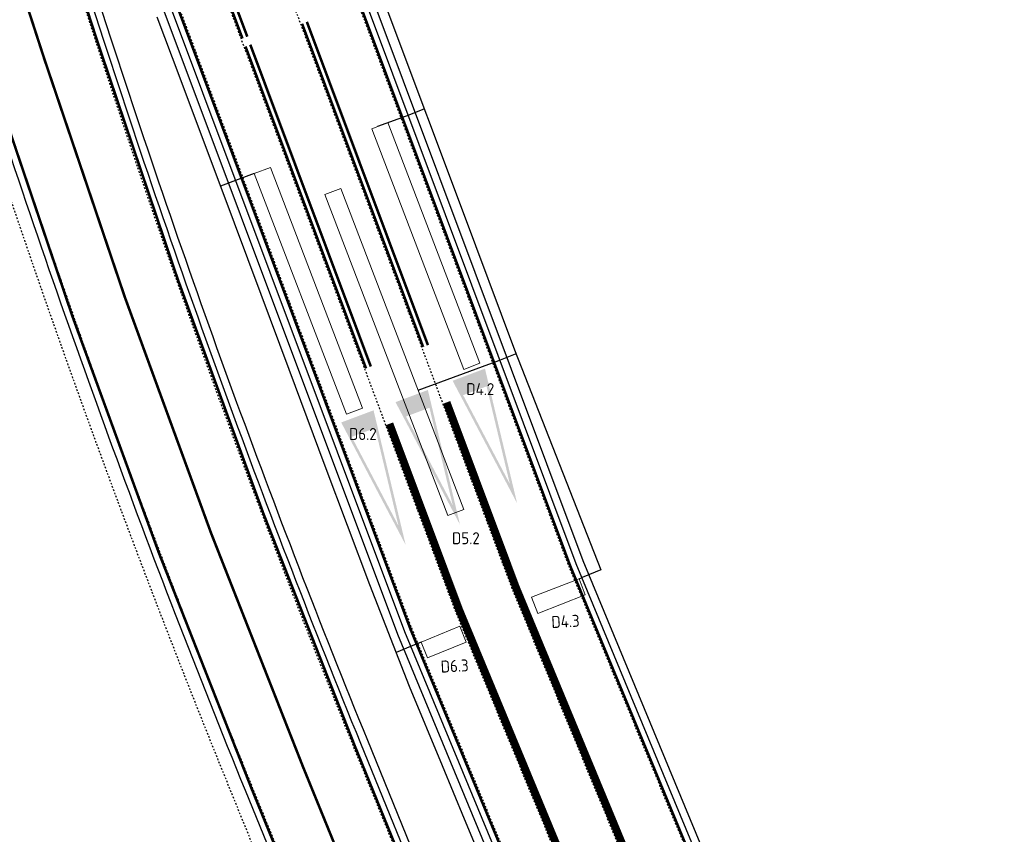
# Model space of a CAD drawing. Header units: metres. Extents: x 144112 to 146497, y 457631 to 458575.
# Tile 47 of 59: x 146249 to 146306, y 458347 to 458395. Entities that reach past the tile are written whole.
import ezdxf
from ezdxf.enums import TextEntityAlignment as Align

# ---------------------------------------------------------------- set-up
doc = ezdxf.new("R2010")
doc.units = ezdxf.units.M
doc.header["$LTSCALE"] = 0.25
for name, pattern in [('STIPPELFIJN', [0.375, 0.25, -0.125]), ('VW-1-3_STREEP', [4, 1, -3]), ('VW-3-3_STREEP', [6, 3, -3]), ('VW-3-9_STREEP', [12, 3, -9])]:
    doc.linetypes.add(name, pattern=pattern)
doc.layers.get('0').update_dxf_attribs({"linetype": 'CONTINUOUS', "lineweight": 0})
for name, color, linetype in [('KABEL-500', 3, 'CONTINUOUS'), ('LUS-T-CODE', 1, 'CONTINUOUS'), ('ONDERGROND', 7, 'CONTINUOUS'), ('VRI - uitslijper', 1, 'CONTINUOUS'), ('VRI131 lussen$0$LUS-T-CODE', 1, 'CONTINUOUS'), ('WEG-NW-BANDEN', 7, 'CONTINUOUS'), ('WEG-NW-MARKERING', 7, 'STIPPELFIJN'), ('WEG-NW-MARKERING 1-3 STREEP BLOK 45CM', 7, 'VW-1-3_STREEP'), ('WEG-NW-MARKERING 1-3 STREEP DIK 15', 7, 'VW-1-3_STREEP'), ('WEG-NW-MARKERING 3-3 STREEP DIK 15', 7, 'VW-3-3_STREEP'), ('WEG-NW-MARKERING 3-9 STREEP DIK 15', 7, 'VW-3-9_STREEP'), ('WEG-NW-MARKERING DOORGETROKKEN DIK 15', 7, 'CONTINUOUS'), ('WEG-NW-MARKERING VOORWAARSCHUWINGSDRIEHOEK 8M HOOG', 7, 'CONTINUOUS'), ('WEG-NW-VERHARDEBERM', 42, 'STIPPELFIJN'), ('WEG-NW-VERHARDING', 42, 'CONTINUOUS')]:
    doc.layers.add(name, color=color, linetype=linetype)
doc.layers.add('LUSSEN', color=7, linetype='CONTINUOUS', lineweight=0)
doc.styles.add('I020-1', font='ISO', dxfattribs={"height": 2})
doc.styles.add('ISO', font='ISO')
doc.styles.add('VRI131 lussen$0$I020-1', font='ISO', dxfattribs={"height": 2})

# ---------------------------------------------------------------- blocks, each defined once
blk = doc.blocks.new('V_15X1')
blk.add_lwpolyline([(0.5, 0), (0.5, -15), (-0.5, -15), (-0.5, 0)], close=True)
at = {"layer": 'LUS-T-CODE', "style": 'ISO'}
blk.add_attdef('LUS', text='', height=1, rotation=270, dxfattribs=at).set_placement((-0.021, -16.415), align=Align.MIDDLE)
blk = doc.blocks.new('V_20X1')
blk.add_lwpolyline([(0.5, 0), (0.5, -20), (-0.5, -20), (-0.5, 0)], close=True)
at = {"layer": 'LUS-T-CODE', "style": 'I020-1'}
blk.add_attdef('LUS', text='', height=1, rotation=270, dxfattribs=at).set_placement((0.014, -21.613), align=Align.MIDDLE)
blk = doc.blocks.new('N237_ondergrond1')
at = {"layer": 'WEG-NW-MARKERING VOORWAARSCHUWINGSDRIEHOEK 8M HOOG'}
h = blk.add_hatch(color=8, dxfattribs=at)
h.paths.add_polyline_path([(146275.903, 458374.248), (146274.02, 458373.542), (146277.775, 458366.406)])
h.paths.add_polyline_path([(146275.996, 458373.215), (146277.352, 458367.532), (146274.631, 458372.703)], flags=16)
h = blk.add_hatch(color=8, dxfattribs=at)
h.paths.add_polyline_path([(146272.579, 458373.004), (146270.696, 458372.298), (146274.45, 458365.161)])
h.paths.add_polyline_path([(146272.671, 458371.97), (146274.027, 458366.288), (146271.307, 458371.459)], flags=16)
h = blk.add_hatch(color=8, dxfattribs=at)
h.paths.add_polyline_path([(146269.418, 458371.82), (146267.535, 458371.114), (146271.289, 458363.978)])
h.paths.add_polyline_path([(146269.511, 458370.787), (146270.867, 458365.104), (146268.146, 458370.275)], flags=16)
at = {"layer": 'WEG-NW-BANDEN', "color": 8, "flags": 128}
for points in [[(146309.575, 458294.253), (146307.125, 458300.901, 0.009942), (146302.713, 458312.174), (146281.628, 458363.053), (146264.879, 458407.779, -0.093063), (146263.955, 458413.072, -0.093063)], [(146309.575, 458294.253), (146307.125, 458300.901, 0.009942), (146302.713, 458312.174), (146281.628, 458363.053), (146264.879, 458407.779, -0.093063), (146263.955, 458413.072, -0.093063)], [(146273.085, 458342.761), (146269.079, 458352.593, -0.018272), (146254.134, 458393.489), (146250.117, 458405.864)], [(146273.085, 458342.761), (146269.079, 458352.593, -0.018272), (146254.134, 458393.489), (146250.117, 458405.864)]]:
    blk.add_lwpolyline(points, format="xyb", dxfattribs=at)
blk.add_lwpolyline([(146252.561, 458407.511), (146270.807, 458358.786), (146285.776, 458322.665)], dxfattribs=at)
blk.add_lwpolyline([(146252.561, 458407.511), (146270.807, 458358.786), (146285.776, 458322.665)], dxfattribs=at)
at = {"layer": 'WEG-NW-MARKERING', "color": 8, "flags": 128}
blk.add_lwpolyline([(146252.051, 458411.409), (146271.635, 458359.112), (146286.586, 458323.036)], dxfattribs=at)
blk.add_lwpolyline([(146252.051, 458411.409), (146271.635, 458359.112), (146286.586, 458323.036)], dxfattribs=at)
for points in [[(146316.909, 458271.78), (146306.29, 458300.593, 0.009942), (146301.891, 458311.833), (146280.8, 458362.726), (146263.869, 458407.937)], [(146316.909, 458271.78), (146306.29, 458300.593, 0.009942), (146301.891, 458311.833), (146280.8, 458362.726), (146263.869, 458407.937)], [(146362.283, 458060.011), (146355.356, 458097.403, 0.050978), (146312.487, 458243.7), (146268.255, 458352.257, -0.018272), (146253.287, 458393.214), (146248.864, 458406.844)], [(146362.283, 458060.011), (146355.356, 458097.403, 0.050978), (146312.487, 458243.7), (146268.255, 458352.257, -0.018272), (146253.287, 458393.214), (146248.864, 458406.844)], [(146313.578, 458270.553), (146302.959, 458299.365, 0.009942), (146298.612, 458310.474), (146277.497, 458361.424), (146260.545, 458406.692)], [(146313.578, 458270.553), (146302.959, 458299.365, 0.009942), (146298.612, 458310.474), (146277.497, 458361.424), (146260.545, 458406.692)], [(146296.328, 458306.682, 0.002216), (146295.332, 458309.115), (146274.194, 458360.121), (146257.25, 458405.367)], [(146296.328, 458306.682, 0.002216), (146295.332, 458309.115), (146274.194, 458360.121), (146257.25, 458405.367)], [(146356.039, 458058.854), (146349.112, 458096.246, 0.050978), (146306.607, 458241.304), (146262.374, 458349.861, -0.018272), (146247.247, 458391.254)], [(146356.039, 458058.854), (146349.112, 458096.246, 0.050978), (146306.607, 458241.304), (146262.374, 458349.861, -0.018272), (146247.247, 458391.254)]]:
    blk.add_lwpolyline(points, format="xyb", dxfattribs=at)
at = {"layer": 'WEG-NW-MARKERING 1-3 STREEP BLOK 45CM', "color": 8, "ltscale": 0.25, "const_width": 0.45, "flags": 128}
for points in [[(146299.828, 458308.097, 0.002216), (146298.82, 458310.56), (146277.706, 458361.506), (146273.67, 458372.283)], [(146299.828, 458308.097, 0.002216), (146298.82, 458310.56), (146277.706, 458361.506), (146273.67, 458372.283)], [(146296.536, 458306.767, 0.002216), (146295.54, 458309.201), (146274.403, 458360.204), (146270.346, 458371.038)], [(146296.536, 458306.767, 0.002216), (146295.54, 458309.201), (146274.403, 458360.204), (146270.346, 458371.038)]]:
    blk.add_lwpolyline(points, format="xyb", dxfattribs=at)
at = {"layer": 'WEG-NW-MARKERING 1-3 STREEP DIK 15', "color": 8, "ltscale": 0.25, "const_width": 0.15, "flags": 128}
blk.add_lwpolyline([(146246.147, 458404.93), (146250.267, 458392.234)], dxfattribs=at)
blk.add_lwpolyline([(146246.147, 458404.93), (146250.267, 458392.234)], dxfattribs=at)
at = {"layer": 'WEG-NW-MARKERING 3-3 STREEP DIK 15', "color": 8, "ltscale": 0.25, "const_width": 0.15, "flags": 128}
for points in [[(146263.156, 458412.168, 0.078076), (146264.116, 458407.493), (146280.869, 458362.754), (146301.961, 458311.862, -0.009942), (146306.36, 458300.619), (146309.587, 458291.865)], [(146263.156, 458412.168, 0.078076), (146264.116, 458407.493), (146280.869, 458362.754), (146301.961, 458311.862, -0.009942), (146306.36, 458300.619), (146309.587, 458291.865)], [(146355.966, 458058.84), (146349.038, 458096.233, 0.050978), (146306.537, 458241.275), (146262.305, 458349.833, -0.018272), (146247.176, 458391.231), (146246.403, 458393.727, 0.186142), (146239.711, 458402.197, 0.186142)], [(146355.966, 458058.84), (146349.038, 458096.233, 0.050978), (146306.537, 458241.275), (146262.305, 458349.833, -0.018272), (146247.176, 458391.231), (146246.403, 458393.727, 0.186142), (146239.711, 458402.197, 0.186142)]]:
    blk.add_lwpolyline(points, format="xyb", dxfattribs=at)
at = {"layer": 'WEG-NW-MARKERING 3-9 STREEP DIK 15', "color": 8, "ltscale": 0.25, "const_width": 0.15, "flags": 128}
blk.add_lwpolyline([(146359.161, 458059.432), (146352.234, 458096.825, 0.050978), (146309.547, 458242.502), (146265.315, 458351.059, -0.018272), (146250.267, 458392.234, -0.018272)], format="xyb", dxfattribs=at)
blk.add_lwpolyline([(146359.161, 458059.432), (146352.234, 458096.825, 0.050978), (146309.547, 458242.502), (146265.315, 458351.059, -0.018272), (146250.267, 458392.234, -0.018272)], format="xyb", dxfattribs=at)
at = {"layer": 'WEG-NW-MARKERING DOORGETROKKEN DIK 15', "color": 8, "const_width": 0.15, "flags": 128}
for points in [[(146262.069, 458393.569), (146256.677, 458407.966)], [(146262.069, 458393.569), (146256.677, 458407.966)], [(146261.788, 458393.464), (146256.403, 458407.844)], [(146261.788, 458393.464), (146256.403, 458407.844)], [(146253.573, 458407.13), (146271.565, 458359.085), (146286.519, 458323.002), (146296.263, 458306.644)], [(146253.573, 458407.13), (146271.565, 458359.085), (146286.519, 458323.002), (146296.263, 458306.644)], [(146272.302, 458375.508), (146265.258, 458394.321)], [(146272.302, 458375.508), (146265.258, 458394.321)], [(146272.583, 458375.614), (146265.536, 458394.433)], [(146272.583, 458375.614), (146265.536, 458394.433)], [(146269.259, 458374.369), (146262.243, 458393.104)], [(146269.259, 458374.369), (146262.243, 458393.104)], [(146268.978, 458374.263), (146261.962, 458392.999)], [(146268.978, 458374.263), (146261.962, 458392.999)]]:
    blk.add_lwpolyline(points, dxfattribs=at)
blk.add_lwpolyline([(146272.347, 458342.412), (146268.325, 458352.286, -0.018272), (146253.359, 458393.237), (146249.327, 458405.659)], format="xyb", dxfattribs=at)
blk.add_lwpolyline([(146272.347, 458342.412), (146268.325, 458352.286, -0.018272), (146253.359, 458393.237), (146249.327, 458405.659)], format="xyb", dxfattribs=at)
at = {"layer": 'WEG-NW-VERHARDEBERM', "color": 8, "flags": 128}
blk.add_lwpolyline([(146353.746, 458064.371), (146347.883, 458096.019, 0.050978), (146305.449, 458240.832), (146261.217, 458349.39, -0.018272), (146246.059, 458390.868), (146245.032, 458394.03)], format="xyb", dxfattribs=at)
blk.add_lwpolyline([(146353.746, 458064.371), (146347.883, 458096.019, 0.050978), (146305.449, 458240.832), (146261.217, 458349.39, -0.018272), (146246.059, 458390.868), (146245.032, 458394.03)], format="xyb", dxfattribs=at)
at = {"layer": 'WEG-NW-VERHARDING', "color": 8, "flags": 128}
for points in [[(146309.162, 458294.101), (146306.712, 458300.749, 0.009942), (146302.307, 458312.005), (146281.218, 458362.891), (146264.467, 458407.625, -0.397446), (146272.454, 458426.606), (146274.145, 458427.353)], [(146309.162, 458294.101), (146306.712, 458300.749, 0.009942), (146302.307, 458312.005), (146281.218, 458362.891), (146264.467, 458407.625, -0.397446), (146272.454, 458426.606), (146274.145, 458427.353)], [(146272.687, 458342.573), (146268.672, 458352.427, -0.018272), (146253.715, 458393.353), (146249.693, 458405.745)], [(146272.687, 458342.573), (146268.672, 458352.427, -0.018272), (146253.715, 458393.353), (146249.693, 458405.745)], [(146354.537, 458064.492), (146348.67, 458096.164, 0.050978), (146306.19, 458241.134), (146261.958, 458349.692, -0.018272), (146246.819, 458391.115), (146245.789, 458394.288)], [(146354.537, 458064.492), (146348.67, 458096.164, 0.050978), (146306.19, 458241.134), (146261.958, 458349.692, -0.018272), (146246.819, 458391.115), (146245.789, 458394.288)]]:
    blk.add_lwpolyline(points, format="xyb", dxfattribs=at)
blk.add_lwpolyline([(146251.63, 458411.251), (146271.216, 458358.947), (146286.183, 458322.833)], dxfattribs=at)
blk.add_lwpolyline([(146251.63, 458411.251), (146271.216, 458358.947), (146286.183, 458322.833)], dxfattribs=at)

msp = doc.modelspace()

# ---------------------------------------------------------------- linework, layer by layer
at = {"layer": 'KABEL-500'}
for p, q in [((146271.335, 458388.961), (146272.37, 458389.367)), ((146261.387, 458385.194), (146260.51, 458384.866)), ((146276.708, 458374.72), (146277.681, 458375.102)), ((146271.576, 458358.079), (146270.738, 458357.732))]:
    msp.add_line(p, q, dxfattribs=at)
at = {"layer": 'KABEL-500', "flags": 128}
for points in [[(146268.598, 458399.44), (146268.767, 458398.989), (146270.49, 458394.389), (146274.571, 458383.49), (146277.624, 458375.336), (146282.647, 458362.534), (146281.559, 458362.084)], [(146300.222, 458296.526), (146299.338, 458296.16), (146296.537, 458303.615), (146285.31, 458322.462), (146283.126, 458327.732), (146278.786, 458338.205), (146276.778, 458343.048), (146274.714, 458348.03), (146273.43, 458351.128), (146271.514, 458355.751), (146269.201, 458361.658), (146266.609, 458368.579), (146264.502, 458374.204), (146262.87, 458378.563), (146261.317, 458382.71), (146258.853, 458389.29), (146257.715, 458392.33), (146256.829, 458394.696)]]:
    msp.add_lwpolyline(points, dxfattribs=at)
at = {"layer": 'LUSSEN'}
for points in [[(146281.382, 458362.01), (146278.613, 458360.935), (146278.988, 458359.999), (146281.726, 458361.081)], [(146272.187, 458358.332), (146272.565, 458357.408), (146274.806, 458358.325), (146274.448, 458359.248)]]:
    msp.add_lwpolyline(points, close=True, dxfattribs=at)
at = {"layer": 'VRI - uitslijper'}
for p, q in [((146269.667, 458388.364), (146271.335, 458388.961)), ((146262.476, 458385.6), (146261.387, 458385.194)), ((146272.011, 458372.994), (146276.708, 458374.72)), ((146281.382, 458362.01), (146281.559, 458362.084)), ((146272.187, 458358.332), (146271.576, 458358.079))]:
    msp.add_line(p, q, dxfattribs=at)

# ---------------------------------------------------------------- block references
at = {"layer": 'LUSSEN'}
ref = msp.add_blockref('V_15X1', (146269.779, 458388.392), dxfattribs=dict(at, rotation=20.95790420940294))
ref.add_attrib('LUS', 'D4.2', dxfattribs={"layer": 'LUS-T-CODE', "height": 0.7, "style": 'ISO'}).set_placement((146275.632, 458373.056), align=Align.MIDDLE)
ref = msp.add_blockref('V_15X1', (146262.943, 458385.779), dxfattribs=dict(at, rotation=20.95790420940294))
ref.add_attrib('LUS', 'D6.2', dxfattribs={"layer": 'LUS-T-CODE', "height": 0.7, "style": 'ISO'}).set_placement((146268.795, 458370.442), align=Align.MIDDLE)
ref = msp.add_blockref('V_20X1', (146267.047, 458384.554), dxfattribs=dict(at, rotation=20.95790420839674))
ref.add_attrib('LUS', 'D5.2', dxfattribs={"layer": 'LUS-T-CODE', "height": 0.7, "style": 'I020-1'}).set_placement((146274.791, 458364.375), align=Align.MIDDLE)
at = {"layer": 'ONDERGROND'}
msp.add_blockref('N237_ondergrond1', (0, 0), dxfattribs=at)

# ---------------------------------------------------------------- texts
at = {"layer": 'VRI131 lussen$0$LUS-T-CODE', "style": 'VRI131 lussen$0$I020-1'}
for tag, p in [('D4.3', (146280.588, 458359.536, 6.412)), ('D6.3', (146274.137, 458356.94, 6.412))]:
    msp.add_attdef(tag, text='D', height=0.7, rotation=3.14343, dxfattribs=at).set_placement(p, align=Align.MIDDLE)

doc.saveas('drawing.dxf')
